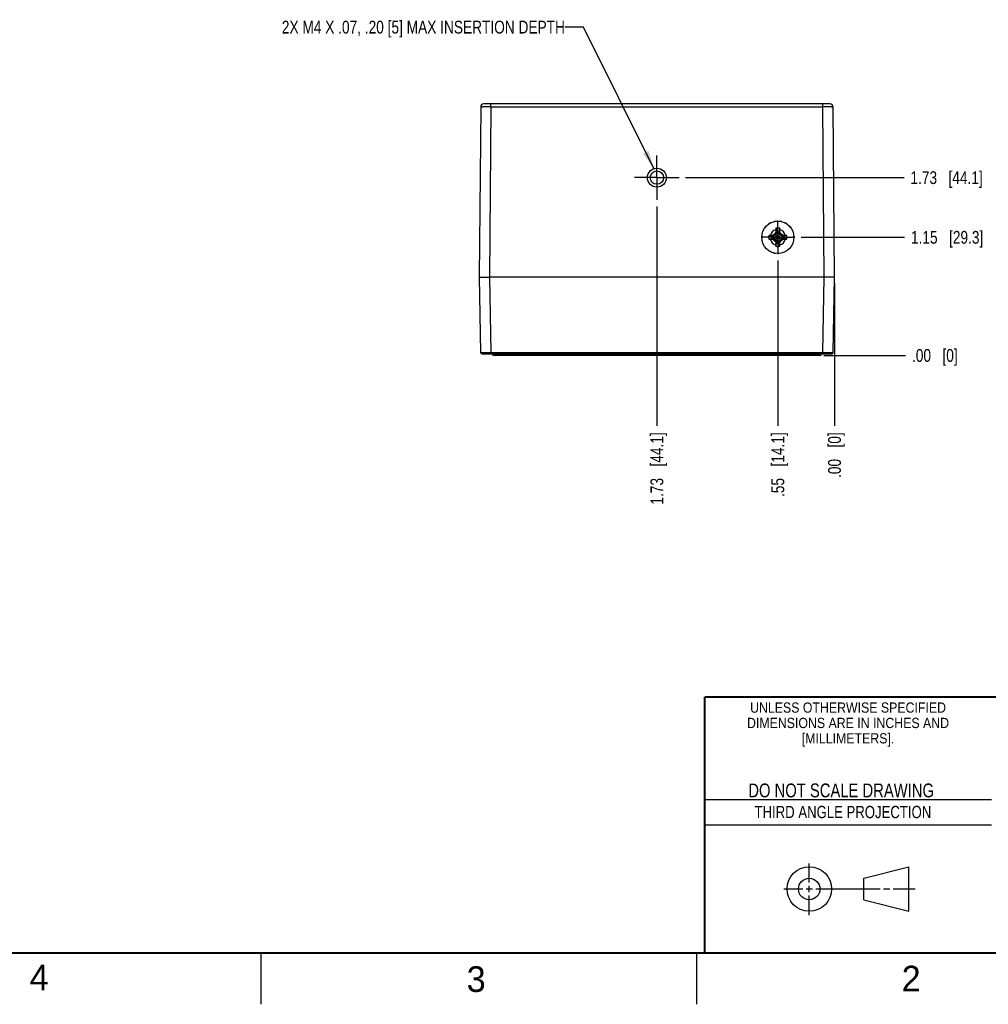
# Model space of a CAD drawing. Header units: inches. Extents: x 0 to 34, y 0 to 22.
# Tile 18 of 56: x 18.9 to 28.3, y 0 to 9.6. Entities that reach past the tile are written whole.
import ezdxf

# ---------------------------------------------------------------- set-up
doc = ezdxf.new("R2010")
doc.units = ezdxf.units.IN
doc.header["$LTSCALE"] = 1.87
doc.header["$MEASUREMENT"] = 0
doc.linetypes.add('CENTER', pattern=[0.6, 0.375, -0.075, 0.075, -0.075])
doc.layers.get('0').update_dxf_attribs({"linetype": 'CONTINUOUS'})
for name, color, linetype in [('02___PRT_ALL_AXES', 7, 'CONTINUOUS'), ('COSMETIC', 7, 'CONTINUOUS'), ('DEFAULT_1', 7, 'CENTER'), ('DETAIL', 7, 'CONTINUOUS'), ('DIMENSIONS', 7, 'CONTINUOUS')]:
    doc.layers.add(name, color=color, linetype=linetype)
doc.styles.get("Standard").update_dxf_attribs({"font": 'txt', "width": 0.8})
doc.styles.add('TEXTSTYLE_2', font='txt')
doc.styles.add('TEXTSTYLE_3', font='txt', dxfattribs={"width": 0.9})
doc.dimstyles.new('DIMSTYLE_1', dxfattribs={"dimtxt": 0.125, "dimasz": 0.18, "dimexe": 0.125, "dimexo": 0.0625, "dimgap": 0.03125, "dimtad": 0, "dimtih": 1, "dimtoh": 1, "dimzin": 4, "dimdsep": 46, "dimtxsty": 'STANDARD', "dimblk": '_FILLED', "dimblk1": '_FILLED', "dimblk2": '_FILLED', "dimcen": 0.09, "dimadec": 0, "dimazin": 0, "dimtp": 0.01, "dimtm": 0.01, "dimtfac": 1, "dimtofl": 0, "dimtmove": 0, "dimatfit": 3, "dimldrblk": '_FILLED', "dimfxl": 1, "dimtolj": 1, "dimtzin": 4, "dimarcsym": 0})
doc.dimstyles.get("Standard").update_dxf_attribs({"dimtxt": 0.125, "dimasz": 0.18, "dimexe": 0.125, "dimexo": 0.0625, "dimgap": 0.09, "dimtad": 0, "dimtih": 1, "dimtoh": 1, "dimdec": 3, "dimzin": 4, "dimdsep": 46, "dimtxsty": 'STANDARD', "dimblk": '_FILLED', "dimblk1": '_FILLED', "dimblk2": '_FILLED', "dimcen": 0.09, "dimadec": 0, "dimazin": 0, "dimtol": 1, "dimtp": 0.01, "dimtm": 0.01, "dimtfac": 1, "dimtdec": 3, "dimtofl": 0, "dimtmove": 0, "dimatfit": 3, "dimldrblk": '_FILLED', "dimfxl": 1, "dimtolj": 1, "dimtzin": 4, "dimarcsym": 0})

# ---------------------------------------------------------------- blocks, each defined once
blk = doc.blocks.new('*D0')
at = {"layer": 'DIMENSIONS', "color": 2, "linetype": 'CONTINUOUS'}
blk.add_line((26.7448, 6.3326), (27.542, 6.3326), dxfattribs=at)
at = {"layer": 'DIMENSIONS', "color": 2, "linetype": 'CONTINUOUS', "insert": (27.6045, 6.3951), "char_height": 0.125, "width": 0.725, "attachment_point": 1, "line_spacing_factor": 0.9}
blk.add_mtext('.00{\\Ftxt.shx;\\W1.000000;\\H0.125000; }[0]', dxfattribs=at)
blk = doc.blocks.new('_FILLED')
at = {"color": 0, "linetype": 'BYBLOCK'}
blk.add_solid([(0, 0), (-1, 0.174), (-1, -0.174)], dxfattribs=at)
blk = doc.blocks.new('*D1')
at = {"layer": 'DIMENSIONS', "color": 2, "linetype": 'CONTINUOUS'}
blk.add_line((26.5213, 7.4853), (27.5319, 7.4853), dxfattribs=at)
at = {"layer": 'DIMENSIONS', "color": 2, "linetype": 'CONTINUOUS', "insert": (27.5944, 7.5478), "char_height": 0.125, "width": 1.125, "attachment_point": 1, "line_spacing_factor": 0.9}
blk.add_mtext('1.15{\\Ftxt.shx;\\W1.000000;\\H0.125000; }[29.3]', dxfattribs=at)
blk = doc.blocks.new('*D2')
at = {"layer": 'DIMENSIONS', "color": 2, "linetype": 'CONTINUOUS'}
blk.add_line((25.3933, 8.0676), (27.5268, 8.0676), dxfattribs=at)
at = {"layer": 'DIMENSIONS', "color": 2, "linetype": 'CONTINUOUS', "insert": (27.5893, 8.1301), "char_height": 0.125, "width": 1.125, "attachment_point": 1, "line_spacing_factor": 0.9}
blk.add_mtext('1.73{\\Ftxt.shx;\\W1.000000;\\H0.125000; }[44.1]', dxfattribs=at)
blk = doc.blocks.new('*D3')
at = {"layer": 'DIMENSIONS', "color": 2, "linetype": 'CONTINUOUS'}
blk.add_line((26.2944, 7.2584), (26.2944, 5.6451), dxfattribs=at)
at = {"layer": 'DIMENSIONS', "color": 2, "linetype": 'CONTINUOUS', "insert": (26.2319, 5.5826), "char_height": 0.125, "width": 1.025, "attachment_point": 3, "rotation": 90, "line_spacing_factor": 0.9}
blk.add_mtext('.55{\\Ftxt.shx;\\W1.000000;\\H0.125000; }[14.1]', dxfattribs=at)
blk = doc.blocks.new('*D4')
at = {"layer": 'DIMENSIONS', "color": 2, "linetype": 'CONTINUOUS'}
blk.add_line((26.8478, 7.0351), (26.8478, 5.6451), dxfattribs=at)
at = {"layer": 'DIMENSIONS', "color": 2, "linetype": 'CONTINUOUS', "insert": (26.7853, 5.5826), "char_height": 0.125, "width": 0.725, "attachment_point": 3, "rotation": 90, "line_spacing_factor": 0.9}
blk.add_mtext('.00{\\Ftxt.shx;\\W1.000000;\\H0.125000; }[0]', dxfattribs=at)
blk = doc.blocks.new('*D5')
at = {"layer": 'DIMENSIONS', "color": 2, "linetype": 'CONTINUOUS'}
blk.add_line((25.1133, 7.7875), (25.1133, 5.6451), dxfattribs=at)
at = {"layer": 'DIMENSIONS', "color": 2, "linetype": 'CONTINUOUS', "insert": (25.0508, 5.5826), "char_height": 0.125, "width": 1.125, "attachment_point": 3, "rotation": 90, "line_spacing_factor": 0.9}
blk.add_mtext('1.73{\\Ftxt.shx;\\W1.000000;\\H0.125000; }[44.1]', dxfattribs=at)

msp = doc.modelspace()

# ---------------------------------------------------------------- linework, layer by layer
at = {"color": 7, "linetype": 'CONTINUOUS'}
for p, q in [((23.3933, 8.7569), (23.3788, 7.0976)), ((26.8033, 8.7866), (23.4233, 8.7866)), ((23.4933, 8.7571), (23.4788, 7.0976)), ((23.4933, 8.7571), (23.4933, 8.7866)), ((26.7333, 8.7571), (23.4933, 8.7571)), ((26.7333, 8.7571), (26.7333, 8.7866)), ((26.7478, 7.0976), (26.7333, 8.7571)), ((26.8478, 7.0976), (26.8333, 8.7569)), ((26.2065, 7.5035), (26.2412, 7.4944)), ((26.2427, 7.5047), (26.2449, 7.4944)), ((26.2705, 7.5092), (26.2449, 7.4944)), ((26.263, 7.5167), (26.3258, 7.4539)), ((26.263, 7.4539), (26.3258, 7.5167)), ((26.2852, 7.5348), (26.2705, 7.5092)), ((26.275, 7.537), (26.2852, 7.5348)), ((26.2761, 7.5732), (26.2852, 7.5385)), ((26.3035, 7.4321), (26.2852, 7.5385)), ((26.2852, 7.5385), (26.2852, 7.5348)), ((26.2852, 7.4321), (26.3035, 7.5385)), ((26.3035, 7.4357), (26.2852, 7.5348)), ((26.2852, 7.4357), (26.3035, 7.5348)), ((26.3126, 7.5732), (26.3035, 7.5385)), ((26.3035, 7.5348), (26.3035, 7.5385)), ((26.3035, 7.5348), (26.3138, 7.537)), ((26.3183, 7.5092), (26.3035, 7.5348)), ((26.3439, 7.4944), (26.3183, 7.5092)), ((26.3461, 7.5047), (26.3439, 7.4944)), ((26.3823, 7.5035), (26.3476, 7.4944)), ((26.2065, 7.467), (26.2412, 7.4761)), ((26.2412, 7.4761), (26.3476, 7.4944)), ((26.2449, 7.4944), (26.2412, 7.4944)), ((26.2412, 7.4944), (26.3476, 7.4761)), ((26.2412, 7.4761), (26.2449, 7.4761)), ((26.2427, 7.4659), (26.2449, 7.4761)), ((26.2449, 7.4761), (26.3439, 7.4944)), ((26.2449, 7.4944), (26.3439, 7.4761)), ((26.2449, 7.4761), (26.2705, 7.4613)), ((26.2705, 7.4613), (26.2852, 7.4357)), ((26.2852, 7.4357), (26.275, 7.4336)), ((26.2761, 7.3974), (26.2852, 7.4321)), ((26.2852, 7.4357), (26.2852, 7.4321)), ((26.3035, 7.4357), (26.3183, 7.4613)), ((26.3138, 7.4336), (26.3035, 7.4357)), ((26.3035, 7.4321), (26.3035, 7.4357)), ((26.3126, 7.3974), (26.3035, 7.4321)), ((26.3183, 7.4613), (26.3439, 7.4761)), ((26.3476, 7.4944), (26.3439, 7.4944)), ((26.3439, 7.4761), (26.3476, 7.4761)), ((26.3439, 7.4761), (26.3461, 7.4659)), ((26.3823, 7.467), (26.3476, 7.4761)), ((23.3788, 7.0976), (23.3916, 6.3615)), ((23.4788, 7.0976), (23.4916, 6.3615)), ((26.7478, 7.0976), (23.4788, 7.0976)), ((26.735, 6.3615), (26.7478, 7.0976)), ((26.8349, 6.3615), (26.8478, 7.0976)), ((23.4066, 6.3468), (26.8199, 6.3468)), ((23.4916, 6.3615), (23.4916, 6.3468)), ((23.4916, 6.3615), (26.735, 6.3615)), ((23.5443, 6.3326), (23.5443, 6.3468)), ((26.6823, 6.3326), (26.6823, 6.3468)), ((26.735, 6.3615), (26.735, 6.3468)), ((26.702, 6.3326), (23.5246, 6.3326)), ((27.1331, 1.23), (27.5726, 1.3428)), ((27.5726, 0.9086), (27.5726, 1.3428)), ((27.1331, 1.02), (27.1331, 1.23)), ((27.1331, 1.02), (27.5726, 0.9086))]:
    msp.add_line(p, q, dxfattribs=at)
at = {"color": 2, "linetype": 'CONTINUOUS'}
for p, q in [((25.58, 2), (28.38, 2)), ((25.58, 1.75), (28.38, 1.75)), ((26.6016, 1.1882), (26.6016, 1.375)), ((26.6016, 1.0944), (26.6016, 1.1569)), ((26.3514, 1.1257), (26.5391, 1.1257)), ((26.5703, 1.1257), (26.6328, 1.1257)), ((26.6016, 0.8704), (26.6016, 1.0632)), ((26.6641, 1.1257), (27.2943, 1.1257)), ((27.3256, 1.1257), (27.3881, 1.1257)), ((27.4193, 1.1257), (27.6351, 1.1257)), ((21.25, 0), (21.25, 0.5)), ((25.5, 0.5), (25.5, 0))]:
    msp.add_line(p, q, dxfattribs=at)
at = {"color": 7, "linetype": 'CONTINUOUS', "const_width": 0.02}
for points in [[(25.58, 3), (33.5, 3)], [(25.58, 3), (25.58, 0.5)], [(0.5, 0.5), (33.5, 0.5)]]:
    msp.add_lwpolyline(points, dxfattribs=at)
at = {"color": 7, "linetype": 'CONTINUOUS'}
for centre, radius in [((25.1133, 8.0676), 0.0925), ((26.2944, 7.4853), 0.1575), ((26.6016, 1.1257), 0.2171), ((26.601, 1.125), 0.105)]:
    msp.add_circle(centre, radius, dxfattribs=at)
for centre, radius, start, end in [((23.4233, 8.7566), 0.03, 90, 179.5), ((26.8033, 8.7566), 0.03, 0.5, 89.99997), ((26.2944, 7.4853), 0.0898, 168.26459, 191.73541), ((26.2495, 6.5968), 0.9078, 91.83478, 92.71597), ((26.2944, 7.4853), 0.0763, 104.27446, 165.72554), ((26.2903, 5.3396), 2.1656, 91.26037, 91.84911), ((27.482, 5.4279), 2.4185, 120.26678, 120.82524), ((28.3606, 6.2925), 2.4287, 149.17593, 149.73205), ((28.4645, 7.4887), 2.1901, 178.15418, 178.73634), ((27.2061, 7.5292), 0.931, 177.29504, 178.15421), ((26.2944, 7.4853), 0.0898, 78.26459, 101.73541), ((26.2944, 7.4853), 0.054, 80.23635, 99.76365), ((25.4059, 7.5301), 0.9078, 1.83478, 2.71597), ((24.1487, 7.4893), 2.1656, 1.26037, 1.84911), ((26.2944, 7.4853), 0.0763, 14.27446, 75.72554), ((24.237, 6.2977), 2.4185, 30.26678, 30.82524), ((25.1016, 5.4191), 2.4287, 59.17593, 59.73205), ((26.2978, 5.3152), 2.1901, 88.15418, 88.73634), ((26.3383, 6.5735), 0.931, 87.29504, 88.15421), ((26.2944, 7.4853), 0.0898, 348.26459, 11.73541), ((26.2504, 8.397), 0.931, 267.29504, 268.15421), ((26.2944, 7.4853), 0.0763, 194.27446, 255.72554), ((26.291, 9.6554), 2.1901, 268.15418, 268.73634), ((26.2944, 7.4853), 0.054, 170.23635, 189.76365), ((27.4871, 9.5515), 2.4287, 239.17593, 239.73205), ((28.3518, 8.6728), 2.4185, 210.26678, 210.82524), ((28.44, 7.4812), 2.1656, 181.26037, 181.84911), ((27.1829, 7.4404), 0.9078, 181.83478, 182.71597), ((26.2944, 7.4853), 0.054, 260.23635, 279.76365), ((25.3827, 7.4413), 0.931, 357.29504, 358.15421), ((26.2944, 7.4853), 0.0763, 284.27446, 345.72554), ((24.1243, 7.4819), 2.1901, 358.15418, 358.73634), ((24.2282, 8.678), 2.4287, 329.17593, 329.73205), ((25.1068, 9.5427), 2.4185, 300.26678, 300.82524), ((26.2985, 9.6309), 2.1656, 271.26037, 271.84911), ((26.2944, 7.4853), 0.054, 350.23635, 9.76365), ((26.3393, 8.3738), 0.9078, 271.83478, 272.71597), ((26.2944, 7.4853), 0.0898, 258.26459, 281.73541), ((23.4066, 6.3618), 0.015, 181, 269.99993), ((23.5246, 6.3523), 0.0197, 196.90387, 269.99996), ((26.702, 6.3523), 0.0197, 270, 343.09613), ((26.8199, 6.3618), 0.015, 270.00007, 359)]:
    msp.add_arc(centre, radius, start, end, dxfattribs=at)
for points, knots in [([(23.4933, 8.7571), (23.4868, 8.7571), (23.474, 8.7572), (23.4555, 8.7572), (23.4408, 8.7572), (23.43, 8.7572), (23.4228, 8.7572), (23.4162, 8.7571), (23.4104, 8.7571), (23.4054, 8.7571), (23.4017, 8.7571), (23.3992, 8.757), (23.3976, 8.757), (23.3963, 8.757), (23.3953, 8.757), (23.3944, 8.7569), (23.3939, 8.7569), (23.3936, 8.7569), (23.3934, 8.7569), (23.3933, 8.7569), (23.3933, 8.7569), (23.3933, 8.7569)], [0, 0, 0, 0, 0.195081, 0.382665, 0.555541, 0.634358, 0.707066, 0.772965, 0.831419, 0.881867, 0.923823, 0.941487, 0.956883, 0.969975, 0.980731, 0.989125, 0.995139, 0.997248, 0.998759, 0.999672, 1, 1, 1, 1]), ([(26.8333, 8.7569), (26.8333, 8.7569), (26.8332, 8.7569), (26.8332, 8.7569), (26.833, 8.7569), (26.8327, 8.7569), (26.8321, 8.7569), (26.8313, 8.757), (26.8302, 8.757), (26.8289, 8.757), (26.8274, 8.757), (26.8249, 8.7571), (26.8212, 8.7571), (26.8162, 8.7571), (26.8104, 8.7571), (26.8038, 8.7572), (26.7965, 8.7572), (26.7857, 8.7572), (26.7711, 8.7572), (26.7526, 8.7572), (26.7398, 8.7571), (26.7333, 8.7571)], [0, 0, 0, 0, 0.000328, 0.001241, 0.002752, 0.004861, 0.010875, 0.019269, 0.030025, 0.043117, 0.058513, 0.076177, 0.118133, 0.168581, 0.227035, 0.292934, 0.365642, 0.444459, 0.617335, 0.804919, 1, 1, 1, 1]), ([(23.3788, 7.0976), (23.3789, 7.0976), (23.3796, 7.0975), (23.381, 7.0975), (23.3834, 7.0975), (23.3884, 7.0975), (23.3967, 7.0975), (23.409, 7.0975), (23.4239, 7.0975), (23.4475, 7.0975), (23.466, 7.0976), (23.4788, 7.0976)], [0, 0, 0, 0, 0.004832, 0.019228, 0.043065, 0.076117, 0.168512, 0.292867, 0.444404, 0.617297, 1, 1, 1, 1]), ([(26.8478, 7.0976), (26.8476, 7.0976), (26.847, 7.0975), (26.8455, 7.0975), (26.8432, 7.0975), (26.8382, 7.0975), (26.8299, 7.0975), (26.8176, 7.0975), (26.8026, 7.0975), (26.7791, 7.0975), (26.7606, 7.0976), (26.7478, 7.0976)], [0, 0, 0, 0, 0.004846, 0.019254, 0.043101, 0.07616, 0.168564, 0.292919, 0.444448, 0.617329, 1, 1, 1, 1]), ([(23.3916, 6.3615), (23.3916, 6.3615), (23.3917, 6.3615), (23.3918, 6.3615), (23.3919, 6.3615), (23.3921, 6.3615), (23.3924, 6.3615), (23.3929, 6.3615), (23.3936, 6.3615), (23.3947, 6.3614), (23.396, 6.3614), (23.3976, 6.3614), (23.4001, 6.3614), (23.4037, 6.3614), (23.4088, 6.3614), (23.4146, 6.3614), (23.4211, 6.3614), (23.4284, 6.3614), (23.4392, 6.3614), (23.4538, 6.3614), (23.4724, 6.3615), (23.4851, 6.3615), (23.4916, 6.3615)], [0, 0, 0, 0, 0.000309, 0.001215, 0.002722, 0.004828, 0.007535, 0.010838, 0.01923, 0.029984, 0.043075, 0.058471, 0.076134, 0.118091, 0.168541, 0.226998, 0.292901, 0.365613, 0.444436, 0.617322, 0.804913, 1, 1, 1, 1]), ([(26.735, 6.3615), (26.7415, 6.3615), (26.7542, 6.3615), (26.7727, 6.3614), (26.7874, 6.3614), (26.7982, 6.3614), (26.8054, 6.3614), (26.812, 6.3614), (26.8178, 6.3614), (26.8228, 6.3614), (26.8265, 6.3614), (26.829, 6.3614), (26.8306, 6.3614), (26.8319, 6.3614), (26.8329, 6.3615), (26.8337, 6.3615), (26.8342, 6.3615), (26.8344, 6.3615), (26.8346, 6.3615), (26.8348, 6.3615), (26.8349, 6.3615), (26.8349, 6.3615), (26.8349, 6.3615)], [0, 0, 0, 0, 0.195087, 0.382678, 0.555564, 0.634387, 0.707099, 0.773002, 0.831459, 0.881909, 0.923866, 0.941529, 0.956925, 0.970016, 0.98077, 0.989162, 0.992465, 0.995172, 0.997278, 0.998785, 0.999691, 1, 1, 1, 1])]:
    msp.add_open_spline(points, degree=3, knots=knots, dxfattribs=at)
at = {"layer": '02___PRT_ALL_AXES', "color": 7, "linetype": 'CENTER'}
for q in [(25.1133, 8.2851), (24.8958, 8.0676), (25.1133, 7.85), (25.3308, 8.0676)]:
    msp.add_line((25.1133, 8.0676), q, dxfattribs=at)
at = {"layer": '02___PRT_ALL_AXES', "color": 7, "linetype": 'CONTINUOUS'}
msp.add_circle((25.1133, 8.0676), 0.065, dxfattribs=at)
for start, end in [(186.89605, 191.86489), (208.85019, 209.5865), (228.6918, 228.77097), (246.56708, 250.24758)]:
    msp.add_arc((26.2944, 7.4853), 0.1575, start, end, dxfattribs=at)
at = {"layer": 'COSMETIC', "color": 7, "linetype": 'CONTINUOUS'}
for start, end in [(136.11664, 143.28329), (116.2167, 123.38335), (96.3167, 103.48334), (76.41665, 83.58329), (56.51666, 63.68331), (36.61671, 43.78335), (175.91671, 180), (356.81665, 3.98329), (180.26381, 183.08336), (254.41668, 261.58332)]:
    msp.add_arc((26.2944, 7.4853), 0.1575, start, end, dxfattribs=at)
at = {"layer": 'DEFAULT_1', "color": 7, "linetype": 'CENTER'}
for q in [(26.2944, 7.6496), (26.13, 7.4853), (26.4588, 7.4853), (26.2944, 7.3209)]:
    msp.add_line((26.2944, 7.4853), q, dxfattribs=at)

# ---------------------------------------------------------------- texts
at = {"color": 2, "linetype": 'CONTINUOUS', "line_spacing_factor": 0.9}
for s, insert, char_height, width, attachment_point, style in [('UNLESS OTHERWISE SPECIFIED', (26.9799, 2.9459), 0.1, 2.34, 2, 'TEXTSTYLE_3'), ('DIMENSIONS ARE IN INCHES AND', (26.9799, 2.7959), 0.1, 2.52, 2, 'TEXTSTYLE_3'), ('[MILLIMETERS].', (26.9799, 2.6459), 0.1, 1.26, 2, 'TEXTSTYLE_3'), ('4', (18.9884, 0.3869), 0.25, 0.25, 1, 'TEXTSTYLE_2'), ('3', (23.2555, 0.371), 0.25, 0.25, 1, 'TEXTSTYLE_2'), ('2', (27.5035, 0.3763), 0.25, 0.25, 1, 'TEXTSTYLE_2')]:
    msp.add_mtext(s, dxfattribs=dict(at, insert=insert, char_height=char_height, width=width, attachment_point=attachment_point, style=style))
at = {"color": 7, "linetype": 'CONTINUOUS', "insert": (26.9127, 2.1549), "char_height": 0.135, "width": 2.16, "attachment_point": 2, "line_spacing_factor": 0.9}
msp.add_mtext('DO NOT SCALE DRAWING', dxfattribs=at)
at = {"color": 2, "linetype": 'CONTINUOUS', "insert": (26.9296, 1.9368), "char_height": 0.12, "width": 2.112, "attachment_point": 2, "line_spacing_factor": 0.9}
msp.add_mtext('THIRD ANGLE PROJECTION', dxfattribs=at)
at = {"layer": 'DETAIL', "color": 2, "linetype": 'CONTINUOUS', "insert": (24.2154, 9.5991), "char_height": 0.125, "width": 4, "attachment_point": 3, "line_spacing_factor": 0.9}
msp.add_mtext('2X M4 X .07, .20 [5] MAX INSERTION DEPTH', dxfattribs=at)

# ---------------------------------------------------------------- dimensions: what is measured, and where the dimension line sits
at = {"layer": 'DIMENSIONS', "color": 2, "linetype": 'CONTINUOUS'}
for feature_location, offset, dtype, origin, picture, middle in [((25.39331, 8.06755), (2.13353, 0), 0, (25.33081, 6.33263), '*D2', (28.15183, 8.06755)), ((25.1133, 7.7875), (0, -2.1424), 1, (26.8478, 7.85), '*D5', (25.1133, 5.0201)), ((26.5213, 7.4853), (1.0107, 0), 0, (26.4588, 6.3326), '*D1', (28.1569, 7.4853)), ((26.2944, 7.2584), (0, -1.6133), 1, (26.8478, 7.0976), '*D3', (26.2944, 5.0701)), ((26.8477863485, 7.0351013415), (0, -1.3899685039), 1, (26.8477863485, 7.0976013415), '*D4', (26.8477863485, 5.2201328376)), ((26.7447817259, 6.3326328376), (0.7971899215, 0), 0, (26.6822817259, 6.3326328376), '*D0', (27.9669716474, 6.3326328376))]:
    dim = msp.add_ordinate_dim(feature_location=feature_location, offset=offset, dtype=dtype, origin=origin, dimstyle='DIMSTYLE_1', dxfattribs=at)
    dim.commit()
    dim.dimension.update_dxf_attribs({"geometry": picture, "text_midpoint": middle})

# ---------------------------------------------------------------- leaders
at = {"layer": 'DETAIL', "color": 2, "linetype": 'CONTINUOUS'}
msp.add_leader([(25.0847, 8.1555), (24.3954, 9.5366), (24.2154, 9.5366)], dimstyle='STANDARD', override={"dimtad": 0}, dxfattribs=at)

doc.saveas('drawing.dxf')
